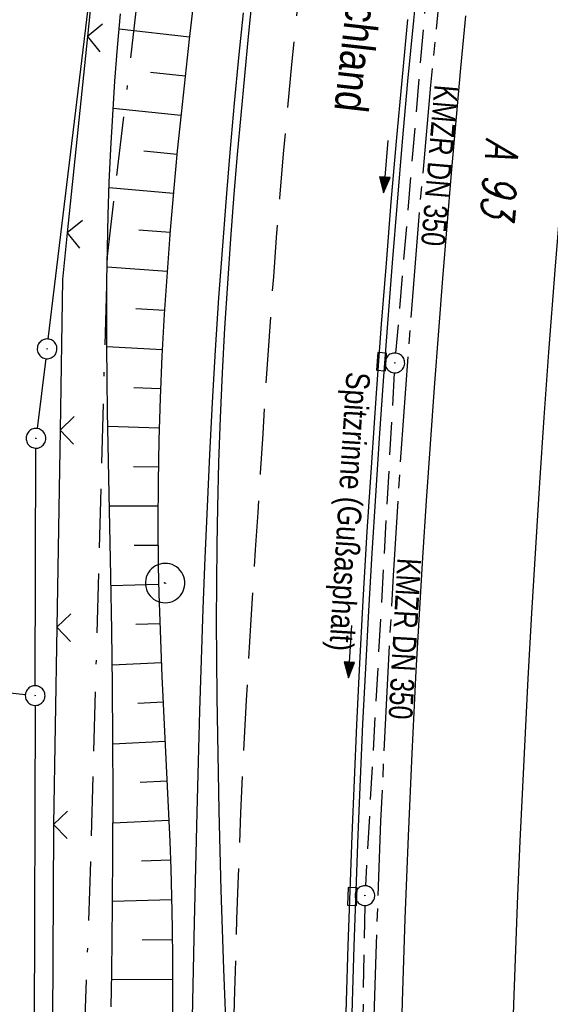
# Model space of a CAD drawing. Extents: x 510526 to 513920, y 467229 to 478797.
# Tile 133 of 256: x 510825 to 510866, y 472159 to 472233. Entities that reach past the tile are written whole.
import ezdxf

# ---------------------------------------------------------------- set-up
doc = ezdxf.new("R2010")
doc.units = 0
doc.header["$LTSCALE"] = 10
doc.header["$MEASUREMENT"] = 0
for name, pattern in [('ACAD_ISO16W100', [73, 15, -6.5, 15, -6.5, 15, -7, 1, -7]), ('ACHSE', [5.5, 4, -0.5, 0.5, -0.5]), ('LT00', [0]), ('LT05', [0.7, 0.5, -0.2]), ('STRICHLINIE2', [0.375, 0.25, -0.125])]:
    doc.linetypes.add(name, pattern=pattern)
doc.layers.get('0').update_dxf_attribs({"linetype": 'LT00'})
for name, color, linetype in [('-AX-020', 250, 'ACHSE'), ('-Halt-Pfeil', 4, 'LT00'), ('-Haltung', 182, 'STRICHLINIE2'), ('-Haltungsbeschriftung', 182, 'LT00'), ('BAB-KABEL', 220, 'ACAD_ISO16W100'), ('BRD', 255, 'Continuous'), ('DFK_AB_L', 21, 'LT00'), ('DFK_AB_P', 7, 'LT00'), ('DFK_BES-NAME', 255, 'LT00'), ('DFK_KATASTER', 250, 'LT00'), ('RINNE_TEXT', 11, 'Continuous'), ('V94_AFBR_BAB', 250, 'LT00'), ('V94_BOESCH', 250, 'LT00'), ('V94_BOSCHUNG', 250, 'LT00'), ('V94_KA_PRUF', 182, 'LT00'), ('V94_LD_MARK', 250, 'LT00'), ('V94_LG_MARK', 250, 'LT05'), ('V94_PKT_AU', 211, 'LT00'), ('V94_RINNE', 182, 'LT00'), ('V94_SINKK', 182, 'LT00'), ('V94_ZAUN', 40, 'LT00')]:
    doc.layers.add(name, color=color, linetype=linetype)
doc.styles.add('Arial', font='ARIAL.TTF')
doc.styles.add('Beschrift', font='ARIAL.TTF')
doc.styles.add('Haltungsbeschriftung', font='ARIAL.TTF', dxfattribs={"width": 0.75})
doc.styles.get("Standard").update_dxf_attribs({"font": 'romans.shx'})

# ---------------------------------------------------------------- blocks, each defined once
blk = doc.blocks.new('SYMB0003')
at = {"color": 0, "linetype": 'ByBlock'}
for p, q in [((-0.015712, 0), (0.010166, 0.012015)), ((0, -0.021257), (-0.015712, 0)), ((0.010166, 0.012015), (0, -0.021257))]:
    blk.add_line(p, q, dxfattribs=at)
for points in [[(-0.031395, 0.499013), (-0.093691, 0.491144), (-0.154509, 0.475528), (-0.21289, 0.452414), (-0.267913, 0.422164), (-0.318712, 0.385257), (-0.364484, 0.342274), (-0.404509, 0.293893), (-0.438154, 0.240877), (-0.464888, 0.184062), (-0.484292, 0.124345), (-0.496058, 0.062667), (-0.5, 0)], [(0.5, 0), (0.496057, 0.062667), (0.484292, 0.124345), (0.464888, 0.184062), (0.438153, 0.240877), (0.404509, 0.293893), (0.364484, 0.342274), (0.318712, 0.385257), (0.267913, 0.422164), (0.21289, 0.452414), (0.154509, 0.475528), (0.093691, 0.491144), (0.031395, 0.499013), (-0.031395, 0.499013)], [(-0.5, 0), (-0.496058, -0.062667), (-0.484292, -0.124345), (-0.464888, -0.184062), (-0.438154, -0.240877), (-0.404509, -0.293893), (-0.364485, -0.342274), (-0.318712, -0.385257), (-0.267914, -0.422164), (-0.21289, -0.452414), (-0.154509, -0.475529), (-0.093691, -0.491144), (-0.031395, -0.499014), (0.031395, -0.499014)], [(0.031395, -0.499014), (0.093691, -0.491144), (0.154509, -0.475529), (0.21289, -0.452414), (0.267914, -0.422164), (0.318712, -0.385257), (0.364485, -0.342274), (0.404509, -0.293893), (0.438154, -0.240877), (0.464889, -0.184062), (0.484292, -0.124345), (0.496058, -0.062667), (0.5, 0)]]:
    blk.add_lwpolyline(points, dxfattribs=at)
blk = doc.blocks.new('SYMB0024')
at = {"color": 0, "linetype": 'ByBlock'}
for p, q in [((-0.5, 0.5), (0, 0)), ((0, 0), (0.5, 0.5))]:
    blk.add_line(p, q, dxfattribs=at)
blk = doc.blocks.new('SYMB0652')
at = {"color": 0, "linetype": 'ByBlock'}
blk.add_lwpolyline([(-0.15, -0.075), (0.15, -0.075), (0.15, 0.075), (-0.15, 0.075), (-0.15, -0.075)], dxfattribs=at)
blk = doc.blocks.new('SYMB0070')
at = {"color": 0, "linetype": 'ByBlock'}
for p, q in [((-0.5, 0), (0.2, 0)), ((0.5, 0), (0.2, 0.1)), ((0.2, 0.1), (0.2, 0)), ((0.468, 0), (0.21, 0.086)), ((0.21, 0.086), (0.21, -0.086)), ((0.21, -0.086), (0.468, 0)), ((0.22, -0.072), (0.437, 0)), ((0.23, -0.058), (0.405, 0)), ((0.24, -0.045), (0.374, 0)), ((0.342, 0), (0.25, 0.031)), ((0.25, 0.031), (0.25, -0.031)), ((0.25, -0.031), (0.342, 0)), ((0.26, -0.017), (0.31, 0)), ((0.27, -0.003), (0.279, 0))]:
    blk.add_line(p, q, dxfattribs=at)
for points in [[(0.2, 0), (0.2, -0.1), (0.5, 0)], [(0.437, 0), (0.22, 0.072), (0.22, -0.072)], [(0.405, 0), (0.23, 0.058), (0.23, -0.058)], [(0.374, 0), (0.24, 0.045), (0.24, -0.045)], [(0.31, 0), (0.26, 0.017), (0.26, -0.017)], [(0.279, 0), (0.27, 0.003), (0.27, -0.003)]]:
    blk.add_lwpolyline(points, dxfattribs=at)

msp = doc.modelspace()

# ---------------------------------------------------------------- linework, layer by layer
at = {"layer": '-AX-020', "ltscale": 0.2, "flags": 128}
msp.add_lwpolyline([(513881.716, 478796.972), (513877.87, 478787.354), (513870.367, 478768.801), (513862.788, 478750.278), (513855.137, 478731.786), (513847.411, 478713.324), (513839.611, 478694.893), (513831.738, 478676.494), (513823.791, 478658.127), (513815.771, 478639.791), (513807.678, 478621.487), (513799.512, 478603.216), (513791.272, 478584.978), (513782.96, 478566.773), (513774.576, 478548.601), (513766.118, 478530.463), (513757.588, 478512.359), (513748.986, 478494.289), (513740.312, 478476.254), (513731.565, 478458.253), (513722.747, 478440.287), (513713.857, 478422.357), (513704.896, 478404.463), (513695.863, 478386.605), (513686.758, 478368.782), (513677.583, 478350.997), (513668.336, 478333.248), (513659.019, 478315.536), (513649.63, 478297.862), (513640.172, 478280.225), (513630.643, 478262.626), (513621.043, 478245.066), (513611.374, 478227.544), (513601.634, 478210.061), (513591.825, 478192.617), (513586.745, 478183.647), (513576.83, 478166.262), (513566.848, 478148.917), (513556.8, 478131.609), (513546.688, 478114.338), (513536.514, 478097.104), (513526.28, 478079.906), (513515.988, 478062.743), (513505.638, 478045.613), (513495.234, 478028.517), (513484.778, 478011.453), (513474.27, 477994.421), (513463.712, 477977.419), (513453.108, 477960.447), (513442.457, 477943.503), (513431.762, 477926.587), (513421.026, 477909.698), (513410.248, 477892.835), (513399.432, 477875.997), (513388.579, 477859.182), (513377.691, 477842.39), (513366.769, 477825.62), (513355.815, 477808.871), (513344.831, 477792.142), (513333.819, 477775.431), (513322.78, 477758.738), (513311.715, 477742.062), (513300.628, 477725.401), (513289.519, 477708.754), (513278.389, 477692.121), (513267.242, 477675.5), (513256.078, 477658.891), (513244.899, 477642.291), (513233.706, 477625.7), (513222.502, 477609.117), (513211.288, 477592.542), (513200.066, 477575.971), (513188.837, 477559.405), (513177.603, 477542.843), (513166.366, 477526.282), (513154.797, 477509.239), (513142.496, 477491.114), (513130.197, 477472.988), (513117.902, 477454.859), (513105.613, 477436.726), (513093.333, 477418.587), (513081.064, 477400.44), (513068.808, 477382.285), (513056.567, 477364.119), (513044.344, 477345.942), (513032.141, 477327.752), (513019.958, 477309.547), (513007.8, 477291.325), (512995.668, 477273.087), (512983.565, 477254.83), (512971.492, 477236.552), (512959.452, 477218.253), (512947.447, 477199.931), (512935.479, 477181.584), (512923.551, 477163.212), (512911.665, 477144.812), (512899.822, 477126.385), (512888.026, 477107.927), (512876.279, 477089.439), (512864.582, 477070.918), (512852.939, 477052.364), (512841.352, 477033.775), (512829.822, 477015.15), (512818.352, 476996.488), (512806.945, 476977.787), (512795.603, 476959.048), (512789.644, 476949.141), (512778.405, 476930.339), (512767.236, 476911.496), (512756.135, 476892.613), (512745.103, 476873.688), (512734.14, 476854.724), (512723.246, 476835.72), (512712.422, 476816.676), (512701.668, 476797.593), (512690.983, 476778.471), (512680.369, 476759.309), (512669.824, 476740.11), (512659.35, 476720.871), (512648.946, 476701.595), (512638.612, 476682.281), (512628.349, 476662.929), (512618.157, 476643.54), (512608.036, 476624.113), (512597.985, 476604.65), (512588.006, 476585.15), (512578.098, 476565.614), (512568.261, 476546.042), (512558.497, 476526.434), (512548.803, 476506.791), (512539.182, 476487.112), (512529.632, 476467.399), (512520.155, 476447.65), (512510.749, 476427.867), (512501.416, 476408.05), (512492.156, 476388.199), (512482.968, 476368.314), (512473.852, 476348.396), (512464.81, 476328.445), (512455.84, 476308.46), (512446.944, 476288.443), (512438.12, 476268.394), (512429.37, 476248.313), (512420.694, 476228.2), (512412.09, 476208.055), (512403.561, 476187.879), (512395.105, 476167.672), (512386.723, 476147.434), (512378.415, 476127.166), (512370.181, 476106.867), (512362.021, 476086.539), (512353.936, 476066.181), (512345.925, 476045.794), (512337.988, 476025.377), (512330.127, 476004.932), (512322.339, 475984.458), (512314.627, 475963.955), (512306.989, 475943.425), (512299.427, 475922.867), (512291.94, 475902.281), (512284.528, 475881.669), (512277.191, 475861.029), (512269.93, 475840.362), (512262.744, 475819.67), (512255.634, 475798.951), (512248.599, 475778.206), (512241.641, 475757.436), (512234.758, 475736.641), (512227.951, 475715.82), (512221.221, 475694.975), (512214.566, 475674.105), (512207.988, 475653.211), (512201.487, 475632.294), (512200.128, 475627.887), (512194.281, 475608.791), (512188.5, 475589.674), (512182.785, 475570.538), (512177.137, 475551.381), (512171.56, 475532.204), (512166.053, 475513.007), (512160.618, 475493.788), (512155.257, 475474.55), (512149.971, 475455.29), (512148.09, 475448.361), (512142.908, 475429.074), (512137.804, 475409.765), (512132.778, 475390.436), (512127.829, 475371.088), (512122.957, 475351.719), (512118.163, 475332.332), (512113.447, 475312.925), (512108.808, 475293.499), (512104.247, 475274.055), (512099.765, 475254.593), (512095.36, 475235.113), (512091.033, 475215.616), (512086.785, 475196.101), (512082.614, 475176.57), (512078.522, 475157.022), (512074.508, 475137.458), (512070.573, 475117.878), (512066.716, 475098.282), (512063.238, 475080.246), (512059.532, 475060.621), (512055.901, 475040.983), (512052.344, 475021.33), (512048.857, 475001.665), (512045.438, 474981.988), (512042.084, 474962.3), (512038.794, 474942.602), (512035.562, 474922.893), (512032.388, 474903.175), (512029.269, 474883.449), (512026.201, 474863.714), (512023.183, 474843.972), (512020.21, 474824.222), (512017.282, 474804.467), (512014.394, 474784.705), (512011.544, 474764.937), (512008.73, 474745.165), (512005.949, 474725.388), (512003.198, 474705.607), (512000.474, 474685.821), (511997.775, 474666.033), (511995.098, 474646.242), (511992.439, 474626.448), (511989.798, 474606.651), (511987.169, 474586.854), (511984.552, 474567.054), (511981.943, 474547.253), (511979.34, 474527.452), (511976.744, 474507.689), (511975.127, 474495.377), (511973.477, 474482.815), (511971.825, 474470.254), (511970.169, 474457.693), (511968.506, 474445.133), (511966.835, 474432.574), (511965.154, 474420.016), (511963.46, 474407.46), (511961.752, 474394.906), (511960.027, 474382.355), (511958.283, 474369.806), (511956.518, 474357.259), (511954.73, 474344.717), (511952.918, 474332.177), (511951.078, 474319.642), (511949.209, 474307.111), (511947.309, 474294.584), (511945.376, 474282.063), (511943.407, 474269.547), (511941.4, 474257.038), (511939.355, 474244.534), (511937.267, 474232.038), (511935.137, 474219.549), (511932.96, 474207.067), (511930.736, 474194.594), (511928.462, 474182.131), (511926.136, 474169.676), (511923.757, 474157.232), (511921.321, 474144.799), (511918.829, 474132.377), (511916.276, 474119.967), (511913.661, 474107.57), (511910.982, 474095.187), (511908.238, 474082.818), (511905.425, 474070.464), (511902.544, 474058.127), (511899.59, 474045.806), (511896.562, 474033.504), (511893.47, 474021.261), (511890.29, 474008.997), (511887.033, 473996.753), (511883.699, 473984.53), (511880.287, 473972.328), (511876.798, 473960.148), (511873.233, 473947.991), (511869.591, 473935.856), (511865.873, 473923.745), (511862.077, 473911.656), (511858.206, 473899.593), (511854.259, 473887.554), (511850.236, 473875.54), (511846.136, 473863.552), (511841.962, 473851.59), (511837.711, 473839.654), (511833.386, 473827.746), (511828.985, 473815.865), (511824.51, 473804.012), (511819.96, 473792.188), (511815.335, 473780.392), (511810.636, 473768.626), (511805.863, 473756.89), (511801.015, 473745.185), (511796.094, 473733.51), (511791.099, 473721.866), (511786.031, 473710.255), (511780.889, 473698.675), (511775.675, 473687.128), (511770.388, 473675.615), (511765.028, 473664.135), (511759.596, 473652.689), (511754.091, 473641.278), (511748.515, 473629.901), (511742.867, 473618.56), (511737.147, 473607.255), (511731.356, 473595.986), (511725.494, 473584.754), (511719.562, 473573.559), (511713.558, 473562.402), (511707.485, 473551.283), (511701.341, 473540.203), (511695.128, 473529.162), (511688.845, 473518.159), (511682.492, 473507.198), (511676.07, 473496.276), (511669.58, 473485.395), (511663.021, 473474.555), (511656.394, 473463.757), (511649.699, 473453.001), (511642.935, 473442.288), (511636.105, 473431.617), (511629.207, 473420.99), (511622.242, 473410.406), (511615.211, 473399.867), (511608.113, 473389.372), (511600.949, 473378.922), (511593.719, 473368.518), (511586.423, 473358.16), (511579.062, 473347.848), (511571.637, 473337.582), (511564.147, 473327.364), (511556.592, 473317.193), (511548.973, 473307.07), (511541.291, 473296.996), (511533.545, 473286.969), (511525.735, 473276.993), (511517.863, 473267.066), (511509.929, 473257.188), (511501.932, 473247.361), (511493.873, 473237.584), (511485.753, 473227.859), (511477.572, 473218.186), (511475.548, 473215.811), (511467.291, 473206.202), (511458.976, 473196.642), (511450.605, 473187.132), (511442.182, 473177.667), (511433.709, 473168.249), (511425.188, 473158.872), (511416.622, 473149.537), (511408.014, 473140.241), (511399.365, 473130.982), (511390.679, 473121.758), (511381.958, 473112.568), (511373.205, 473103.409), (511364.421, 473094.278), (511355.61, 473085.175), (511346.772, 473076.096), (511337.912, 473067.039), (511329.031, 473058.003), (511320.132, 473048.986), (511311.216, 473039.984), (511302.286, 473030.997), (511293.345, 473022.02), (511284.394, 473013.053), (511275.436, 473004.094), (511266.473, 472995.139), (511255.909, 472984.591), (511236.789, 472965.502), (511230.177, 472958.9), (511223.567, 472952.294), (511216.964, 472945.683), (511210.368, 472939.063), (511203.785, 472932.433), (511197.215, 472925.788), (511190.663, 472919.125), (511184.131, 472912.443), (511177.622, 472905.739), (511171.139, 472899.01), (511164.685, 472892.252), (511158.263, 472885.464), (511151.877, 472878.643), (511145.529, 472871.786), (511139.222, 472864.891), (511132.96, 472857.955), (511126.746, 472850.976), (511120.583, 472843.952), (511114.476, 472836.881), (511109.32, 472830.82), (511103.322, 472823.655), (511097.386, 472816.438), (511091.511, 472809.171), (511085.699, 472801.854), (511079.95, 472794.488), (511074.265, 472787.072), (511068.642, 472779.609), (511063.084, 472772.097), (511057.591, 472764.538), (511052.162, 472756.933), (511046.799, 472749.281), (511041.501, 472741.584), (511036.27, 472733.841), (511031.105, 472726.054), (511026.007, 472718.223), (511020.976, 472710.349), (511016.012, 472702.431), (511011.117, 472694.472), (511006.29, 472686.471), (511001.532, 472678.429), (510996.842, 472670.347), (510992.223, 472662.225), (510987.672, 472654.063), (510983.192, 472645.863), (510978.782, 472637.625), (510974.443, 472629.349), (510970.175, 472621.036), (510965.978, 472612.687), (510961.853, 472604.303), (510957.799, 472595.883), (510953.818, 472587.43), (510949.91, 472578.942), (510946.074, 472570.422), (510942.311, 472561.868), (510938.622, 472553.283), (510935.007, 472544.666), (510931.465, 472536.02), (510927.997, 472527.343), (510924.604, 472518.636), (510921.286, 472509.901), (510918.042, 472501.138), (510914.874, 472492.347), (510911.781, 472483.529), (510908.763, 472474.686), (510905.821, 472465.817), (510902.956, 472456.923), (510900.166, 472448.004), (510897.454, 472439.062), (510894.817, 472430.098), (510892.258, 472421.111), (510889.776, 472412.102), (510887.37, 472403.073), (510885.043, 472394.023), (510882.792, 472384.954), (510880.62, 472375.866), (510878.525, 472366.759), (510876.509, 472357.635), (510874.57, 472348.494), (510872.71, 472339.337), (510870.929, 472330.164), (510869.226, 472320.976), (510867.602, 472311.774), (510866.056, 472302.558), (510864.59, 472293.33), (510863.202, 472284.089), (510861.894, 472274.837), (510860.665, 472265.574), (510859.516, 472256.301), (510858.445, 472247.018), (510857.455, 472237.726), (510856.544, 472228.427), (510855.712, 472219.119), (510854.96, 472209.806), (510854.288, 472200.485), (510853.696, 472191.159), (510853.184, 472181.829), (510852.752, 472172.495), (510852.399, 472163.157), (510852.127, 472153.817), (510851.934, 472144.475), (510851.822, 472135.131), (510851.789, 472125.787), (510851.836, 472116.443), (510851.964, 472107.1), (510852.009, 472104.711), (510852.237, 472095.37), (510852.543, 472086.03), (510852.927, 472076.694), (510853.387, 472067.361), (510853.922, 472058.032), (510854.53, 472048.707), (510855.21, 472039.388), (510855.961, 472030.074), (510856.782, 472020.766), (510857.671, 472011.464), (510858.627, 472002.169), (510859.649, 471992.88), (510860.734, 471983.599), (510861.883, 471974.326), (510863.094, 471965.06), (510864.364, 471955.802), (510865.694, 471946.554), (510867.082, 471937.313), (510868.525, 471928.081), (510870.024, 471918.857), (510871.577, 471909.643), (510873.182, 471900.438), (510874.839, 471891.241), (510876.545, 471882.054), (510878.3, 471872.876), (510880.102, 471863.708), (510881.95, 471854.548), (510883.842, 471845.397), (510885.778, 471836.255), (510887.756, 471827.123), (510889.775, 471817.999), (510891.834, 471808.885), (510893.93, 471799.779), (510896.064, 471790.681), (510898.233, 471781.592), (510900.437, 471772.511), (510902.673, 471763.439), (510904.942, 471754.374), (510907.241, 471745.317), (510909.57, 471736.267), (510911.926, 471727.225), (510914.31, 471718.19), (510916.719, 471709.161), (510919.152, 471700.139), (510921.608, 471691.124), (510924.087, 471682.114), (510926.585, 471673.11), (510929.104, 471664.112), (510931.64, 471655.118), (510934.193, 471646.129), (510936.762, 471637.145), (510939.345, 471628.165), (510941.941, 471619.188), (510944.55, 471610.216), (510947.169, 471601.246), (510949.797, 471592.279), (510952.434, 471583.314), (510955.078, 471574.352), (510957.727, 471565.391), (510960.382, 471556.431), (510963.039, 471547.473), (510967.703, 471531.767), (510970.248, 471523.199), (510975.26, 471506.323), (510980.27, 471489.445), (510985.273, 471472.566), (510990.267, 471455.684), (510995.248, 471438.798), (511000.214, 471421.908), (511005.162, 471405.012), (511010.087, 471388.11), (511014.988, 471371.201), (511019.861, 471354.283), (511024.703, 471337.357), (511029.511, 471320.421), (511034.281, 471303.475), (511039.011, 471286.517), (511043.698, 471269.547), (511048.338, 471252.564), (511052.928, 471235.568), (511057.465, 471218.557), (511061.945, 471201.532), (511066.367, 471184.491), (511070.726, 471167.434), (511075.019, 471150.36), (511079.243, 471133.269), (511083.395, 471116.16), (511086.572, 471102.843), (511090.589, 471085.702), (511094.527, 471068.543), (511098.388, 471051.366), (511102.17, 471034.172), (511105.875, 471016.961), (511109.501, 470999.734), (511113.048, 470982.489), (511116.518, 470965.23), (511119.908, 470947.954), (511123.221, 470930.663), (511126.454, 470913.357), (511129.609, 470896.037), (511132.686, 470878.703), (511135.683, 470861.354), (511138.602, 470843.993), (511141.441, 470826.619), (511144.202, 470809.231), (511146.884, 470791.831), (511149.487, 470774.42), (511152.01, 470756.996), (511154.454, 470739.562), (511156.819, 470722.116), (511159.105, 470704.66), (511161.311, 470687.193), (511163.438, 470669.717), (511165.485, 470652.232), (511165.638, 470650.897), (511167.873, 470631.022), (511170.027, 470611.138), (511172.103, 470591.246), (511174.098, 470571.346), (511176.014, 470551.438), (511177.851, 470531.523), (511179.526, 470512.546), (511180.884, 470496.345), (511182.163, 470480.137), (511183.363, 470463.922), (511184.482, 470447.702), (511185.522, 470431.478), (511186.482, 470415.247), (511187.362, 470399.013), (511188.162, 470382.774), (511188.882, 470366.532), (511189.522, 470350.286), (511190.082, 470334.037), (511190.563, 470317.786), (511190.963, 470301.532), (511191.284, 470285.277), (511191.524, 470269.02), (511191.684, 470252.763), (511191.765, 470236.505), (511191.765, 470220.247), (511191.686, 470203.988), (511191.526, 470187.731), (511191.287, 470171.474), (511191.243, 470169.007), (511190.912, 470152.752), (511190.504, 470136.499), (511190.023, 470120.247), (511189.472, 470103.998), (511188.854, 470087.752), (511188.173, 470071.508), (511187.432, 470055.266), (511186.634, 470039.027), (511185.783, 470022.791), (511184.882, 470006.558), (511183.935, 469990.327), (511182.944, 469974.099), (511181.913, 469957.873), (511180.846, 469941.65), (511179.745, 469925.429), (511178.614, 469909.21), (511177.457, 469892.993), (511176.276, 469876.777), (511175.075, 469860.563), (511173.858, 469844.35), (511172.627, 469828.139), (511171.386, 469811.927), (511170.138, 469795.717), (511168.847, 469778.991), (511030.959, 467993.348), (511029.419, 467973.407), (511027.883, 467953.466), (511026.353, 467933.525), (511024.832, 467913.582), (511023.323, 467893.64), (511021.828, 467873.695), (511020.353, 467853.75), (511018.898, 467833.804), (511017.467, 467813.855), (511016.063, 467793.903), (511014.69, 467773.951), (511013.35, 467753.995), (511012.046, 467734.038), (511010.782, 467714.078), (511009.56, 467694.116), (511008.383, 467674.151), (511007.254, 467654.183), (511006.177, 467634.211), (511005.154, 467614.237), (511004.188, 467594.261), (511003.284, 467574.281), (511002.442, 467554.299), (511001.667, 467534.314), (511000.962, 467514.327), (511000.329, 467494.336), (510999.772, 467474.345), (510999.556, 467465.709), (510999.112, 467445.714), (510998.747, 467425.717), (510998.463, 467405.719), (510998.259, 467385.719), (510998.135, 467365.72), (510998.091, 467345.72), (510998.127, 467325.72), (510998.243, 467305.721), (510998.439, 467285.721), (510998.715, 467265.723), (510999.071, 467245.726), (510999.432, 467229.156)], dxfattribs=at)
at = {"layer": '-Haltung'}
for p, q in [((510856.294, 472236.368), (510853.891, 472208.068)), ((510853.786, 472206.572), (510851.599, 472167.577)), ((510851.544, 472166.078), (510851.013, 472136.245))]:
    msp.add_line(p, q, dxfattribs=at)
at = {"layer": 'BAB-KABEL', "ltscale": 0.03, "flags": 128}
msp.add_lwpolyline([(513339.839, 477816.319), (513312.266, 477774.649), (513284.672, 477732.996), (513252.5, 477694.412), (513223.881, 477653.496), (513195.795, 477612.121), (513167.629, 477570.875), (513139.88, 477529.298), (513111.793, 477487.916), (513083.807, 477446.454), (513055.844, 477404.978), (513022.492, 477355.034), (513000.515, 477321.52), (512973.122, 477279.62), (512945.422, 477237.871), (512917.575, 477196.217), (512879.155, 477137.499), (512858.339, 477103.216), (512837.389, 477068.954), (512811.451, 477026.06), (512784.195, 476983.896), (512756.652, 476941.559), (512731.123, 476898.632), (512706.393, 476854.964), (512681.949, 476811.101), (512658.869, 476770.394), (512633.742, 476723.052), (512609.823, 476678.973), (512586.03, 476634.72), (512574.463, 476609.04), (512565.77, 476584.237), (512545.206, 476542.916), (512523.454, 476497.739), (512501.769, 476452.474), (512480.246, 476407.171), (512458.846, 476361.789), (512438.563, 476315.939), (512418.177, 476270.118), (512378.72, 476177.833), (512359.892, 476131.364), (512341.348, 476084.783), (512322.575, 476038.314), (512304.817, 475991.341), (512287.677, 475944.24), (512270.282, 475897.168), (512254.121, 475849.696), (512237.768, 475802.276), (512221.53, 475754.824), (512205.859, 475707.192), (512190.782, 475659.377), (512175.78, 475611.52), (512161.516, 475563.423), (512145.692, 475515.804), (512137.725, 475496.074), (512130.625, 475467.918), (512119.035, 475418.91), (512105.583, 475370.555), (512100.73, 475351.099), (512084.182, 475320.513), (512082.618, 475318.668), (512071.987, 475296.243), (512062.064, 475264.372), (512059.316, 475232.902), (512061.872, 475193.176), (512054.818, 475143.1), (512045.689, 475099.989), (512036.29, 475050.898), (512027.273, 475001.725), (512018.223, 474952.549), (512008.899, 474903.418), (512000.14, 474854.229), (511992.355, 474804.855), (511985.273, 474755.369), (511977.385, 474700.851), (511969.41, 474646.425), (511966.53, 474615.204), (511972.795, 474604.79), (511970.049, 474596.165), (511959.565, 474586.374), (511941.907, 474517.478), (511936.852, 474477.772), (511926.657, 474399.733), (511919.973, 474355.376), (511910.09, 474296.615), (511899.454, 474238.126), (511883.784, 474152.683), (511870.289, 474094.001), (511857.131, 474053.876), (511852.776, 474012.454), (511853.171, 473966.862), (511852.492, 473957.146), (511851.311, 473949.656), (511841.692, 473942.065), (511825.821, 473895.229), (511826.651, 473894.117), (511810.899, 473851.945), (511793.573, 473805.027), (511775.285, 473758.358), (511755.124, 473712.475), (511734.052, 473667.008), (511712.225, 473621.972), (511689.498, 473577.273), (511665.157, 473533.497), (511639.854, 473490.241), (511612.908, 473448.14), (511601.588, 473431.806), (511558.048, 473366.072), (511514.894, 473306.01), (511484.056, 473267.454), (511450.631, 473224.7), (511393.065, 473164.53), (511363.017, 473132.866), (511308.517, 473076.446), (511275.572, 473040.359), (511243.006, 473009.331), (511235.22, 472986.054), (511231.03, 472981.056), (511075.99, 472813.106), (511070.243, 472807.304), (511057.801, 472797.513), (511038.028, 472769.96), (511010.695, 472730.526), (510983.876, 472687.185), (510959.577, 472643.761), (510934.3, 472604.326), (510904.804, 472574.327), (510913.914, 472558.288), (510911.702, 472550.665), (510911.228, 472549.239), (510895.971, 472514.712), (510882.655, 472477.924), (510872.403, 472460.753), (510857.497, 472432.352), (510836.101, 472381.12), (510836.281, 472368.894), (510832.944, 472355.972), (510830.181, 472332.026), (510848.219, 472325.537), (510838.512, 472271.416), (510831.965, 472215.431), (510830.702, 472169.392), (510828.833, 472118.665), (510829.075, 472067.625), (510833.949, 472011.739), (510842.444, 471951.437), (510849.978, 471906.34), (510856.18, 471866.272), (510867.229, 471812.821), (510879.853, 471762.875), (510891.506, 471713.806), (510903.789, 471665.07), (510916.063, 471616.285), (510929.638, 471568.076), (510950.958, 471501.368), (510971.606, 471429.824), (510974.35, 471422.765), (510989.551, 471366.875), (511004.499, 471314.199), (511016.364, 471270.838), (511026.276, 471232.419), (511039.24, 471184.146), (511056.597, 471116.881), (511065.905, 471078.265), (511077.604, 471030.011), (511089.225, 470981.622), (511098.911, 470932.895), (511107.165, 470884.025), (511116.152, 470835.042), (511125.079, 470786.059), (511133.148, 470736.973), (511137.299, 470706.315), (511129.89, 470689.715), (511129.543, 470684.612), (511132.443, 470671.581), (511143.113, 470670.948), (511145.784, 470638.261), (511151.08, 470588.888), (511155.977, 470539.416), (511159.512, 470489.779), (511162.627, 470440.141), (511165.944, 470390.621), (511167.842, 470340.945), (511167.805, 470291.237), (511167.773, 470272.425), (511169.192, 470243.962), (511168.974, 470223.344), (511163.734, 470203.872), (511151.457, 470170.118), (511152.401, 470145.764), (511161.627, 470107.325), (511162.261, 470078.654), (511157.084, 470021.39), (511153.973, 469975.779), (511150.229, 469924.108), (511146.614, 469878.373), (511141.044, 469826.728), (511133.852, 469745.039), (511131.815, 469700.017), (511128.932, 469655.166), (511125.194, 469595.287), (511130.663, 469554.69), (511130.405, 469544.669), (511121.691, 469477.401)], dxfattribs=at)
at = {"layer": 'DFK_AB_L'}
for p, q in [((510827.49, 472209.134), (510831.71, 472244.066)), ((510827.307, 472207.646), (510826.643, 472202.334)), ((510826.493, 472182.78), (510826.548, 472200.84)), ((510826.488, 472181.28), (510826.412, 472153.66))]:
    msp.add_line(p, q, dxfattribs=at)
at = {"layer": 'DFK_KATASTER'}
msp.add_line((510772.396, 472188.008), (510825.745, 472182.112), dxfattribs=at)
at = {"layer": 'V94_AFBR_BAB'}
for points in [[(510838.42, 472156.405), (510838.593, 472164.771), (510838.795, 472173.136), (510838.898, 472177.01), (510839.01, 472180.884), (510839.131, 472184.758), (510839.265, 472188.631), (510839.413, 472192.504), (510839.578, 472196.376), (510839.766, 472200.349), (510839.975, 472204.32), (510840.207, 472208.29), (510840.462, 472212.259), (510840.744, 472216.226), (510841.052, 472220.191), (510841.342, 472223.629), (510841.652, 472227.066), (510841.98, 472230.501), (510842.322, 472233.935)], [(510854.225, 472152.295), (510854.404, 472158.769), (510854.613, 472165.057), (510854.858, 472171.344), (510855.141, 472177.629), (510855.462, 472183.912), (510855.705, 472188.221), (510855.967, 472192.528), (510856.245, 472196.834), (510856.538, 472201.14), (510856.847, 472205.444), (510857.168, 472209.748), (510857.478, 472213.744), (510857.8, 472217.74), (510858.136, 472221.734), (510858.486, 472225.727), (510858.853, 472229.718), (510859.238, 472233.708)]]:
    msp.add_lwpolyline(points, dxfattribs=at)
at = {"layer": 'V94_BOESCH'}
for points in [[(510838.524, 472234.752), (510838.199, 472231.925), (510837.884, 472229.096), (510837.582, 472226.266), (510837.297, 472223.434), (510837.031, 472220.599), (510836.758, 472217.414), (510836.515, 472214.226), (510836.304, 472211.036), (510836.128, 472207.844), (510835.989, 472204.65), (510835.889, 472201.455), (510835.83, 472198.26), (510835.816, 472195.065), (510835.848, 472191.871), (510835.895, 472189.777), (510835.959, 472187.684), (510836.038, 472185.59), (510836.128, 472183.498), (510836.225, 472181.405), (510836.328, 472179.312), (510836.431, 472177.22), (510836.532, 472175.127), (510836.628, 472173.035), (510836.716, 472170.942), (510836.792, 472168.849), (510836.852, 472166.756), (510836.9, 472164.359), (510836.926, 472161.961), (510836.934, 472159.563), (510836.927, 472157.165)], [(510832.269, 472158.381), (510832.308, 472160.959), (510832.345, 472163.537), (510832.375, 472166.114), (510832.406, 472170.285), (510832.413, 472174.456), (510832.399, 472178.626), (510832.365, 472182.797), (510832.312, 472186.968), (510832.242, 472191.14), (510832.193, 472193.632), (510832.141, 472196.124), (510832.09, 472198.616), (510832.042, 472201.108), (510832, 472203.6), (510831.967, 472206.092), (510831.946, 472208.583), (510831.939, 472211.074), (510831.951, 472213.564), (510831.984, 472216.053), (510832.04, 472218.541), (510832.123, 472221.028), (510832.239, 472223.597), (510832.384, 472226.164), (510832.555, 472228.731), (510832.75, 472231.296), (510832.966, 472233.861)]]:
    msp.add_lwpolyline(points, dxfattribs=at)
at = {"layer": 'V94_BOSCHUNG'}
for p, q in [((510838.217, 472232.08), (510832.864, 472232.682)), ((510837.885, 472229.109), (510835.255, 472229.394)), ((510837.569, 472226.136), (510832.416, 472226.674)), ((510837.272, 472223.172), (510834.757, 472223.414)), ((510836.996, 472220.206), (510832.109, 472220.637)), ((510836.744, 472217.236), (510834.38, 472217.425)), ((510836.518, 472214.265), (510831.962, 472214.591)), ((510836.321, 472211.301), (510834.131, 472211.429)), ((510836.153, 472208.325), (510831.946, 472208.535)), ((510836.016, 472205.346), (510833.995, 472205.429)), ((510835.913, 472202.367), (510832.018, 472202.491)), ((510835.846, 472199.395), (510833.96, 472199.429)), ((510835.817, 472196.421), (510832.135, 472196.437)), ((510835.827, 472193.448), (510834.012, 472193.43)), ((510835.877, 472190.474), (510832.256, 472190.387)), ((510835.966, 472187.493), (510834.136, 472187.431)), ((510836.083, 472184.513), (510832.347, 472184.351)), ((510836.22, 472181.525), (510834.299, 472181.433)), ((510836.366, 472178.537), (510832.401, 472178.329)), ((510836.513, 472175.531), (510834.462, 472175.433)), ((510836.651, 472172.526), (510832.412, 472172.341)), ((510836.769, 472169.509), (510834.585, 472169.433)), ((510836.858, 472166.492), (510832.377, 472166.375)), ((510836.912, 472163.464), (510834.627, 472163.434)), ((510836.933, 472160.444), (510832.3, 472160.423))]:
    msp.add_line(p, q, dxfattribs=at)
at = {"layer": 'V94_LD_MARK'}
for points in [[(510867.928, 472235.602), (510867.595, 472232.344), (510867.214, 472228.427), (510866.852, 472224.508), (510866.507, 472220.587), (510865.992, 472214.359), (510865.514, 472208.128), (510865.16, 472203.172), (510864.828, 472198.214), (510864.515, 472193.255), (510864.222, 472188.294), (510863.945, 472183.333), (510863.727, 472179.208), (510863.522, 472175.082), (510863.331, 472170.955), (510863.155, 472166.828), (510862.996, 472162.7), (510862.855, 472158.571), (510862.708, 472153.476)], [(510840.983, 472157.42), (510840.908, 472159.324), (510840.836, 472161.229), (510840.731, 472164.237), (510840.638, 472167.245), (510840.554, 472170.253), (510840.48, 472173.262), (510840.417, 472176.147), (510840.364, 472179.033), (510840.322, 472181.918), (510840.294, 472184.804), (510840.282, 472187.69), (510840.289, 472190.575), (510840.316, 472193.461), (510840.365, 472196.346), (510840.454, 472199.751), (510840.577, 472203.155), (510840.73, 472206.558), (510840.913, 472209.959), (510841.125, 472213.359), (510841.362, 472216.758), (510841.625, 472220.154), (510841.876, 472223.153), (510842.144, 472226.151), (510842.425, 472229.148), (510842.718, 472232.143), (510843.02, 472235.138)]]:
    msp.add_lwpolyline(points, dxfattribs=at)
at = {"layer": 'V94_LG_MARK', "flags": 128}
msp.add_lwpolyline([(510841.593, 472156.88), (510841.67, 472159.587), (510841.748, 472162.294), (510841.832, 472165.001), (510841.922, 472167.708), (510842.021, 472170.414), (510842.131, 472173.12), (510842.261, 472175.976), (510842.405, 472178.832), (510842.56, 472181.687), (510842.723, 472184.542), (510842.894, 472187.396), (510843.07, 472190.25), (510843.25, 472193.104), (510843.43, 472195.958), (510843.619, 472198.945), (510843.809, 472201.932), (510844.002, 472204.918), (510844.2, 472207.904), (510844.405, 472210.89), (510844.62, 472213.874), (510844.845, 472216.858), (510845.084, 472219.841), (510845.373, 472223.227), (510845.679, 472226.612), (510846, 472229.996), (510846.334, 472233.378), (510846.679, 472236.76), (510847.033, 472240.14), (510847.394, 472243.52), (510847.939, 472248.536), (510848.496, 472253.551), (510849.066, 472258.565), (510849.652, 472263.576), (510850.254, 472268.586), (510850.769, 472272.749), (510851.298, 472276.91), (510851.845, 472281.069), (510852.41, 472285.225), (510852.995, 472289.378), (510853.603, 472293.528), (510854.203, 472297.472), (510854.824, 472301.412), (510855.465, 472305.35), (510856.122, 472309.284), (510856.796, 472313.216), (510857.485, 472317.146), (510858.085, 472320.506), (510858.697, 472323.863), (510859.322, 472327.218), (510859.963, 472330.569), (510860.622, 472333.917), (510861.301, 472337.261), (510862.002, 472340.601), (510868.427, 472370.692), (510869.548, 472375.615)], dxfattribs=at)
at = {"layer": 'V94_RINNE'}
for points in [[(510850.488, 472153.975), (510850.618, 472158.758), (510850.747, 472162.986), (510850.889, 472167.214), (510851.045, 472171.44), (510851.217, 472175.667), (510851.407, 472179.892), (510851.614, 472184.117), (510851.849, 472188.486), (510852.103, 472192.855), (510852.375, 472197.222), (510852.665, 472201.588), (510852.972, 472205.953), (510853.293, 472210.317), (510853.649, 472214.928), (510854.022, 472219.537), (510854.414, 472224.144), (510854.828, 472228.75), (510855.264, 472233.353), (510855.696, 472237.676)], [(510854.798, 472233.43), (510854.357, 472228.8), (510853.938, 472224.167), (510853.538, 472219.533), (510853.159, 472214.897), (510852.798, 472210.259), (510852.412, 472205.01), (510852.05, 472199.759), (510851.713, 472194.506), (510851.403, 472189.252), (510851.122, 472183.996), (510850.918, 472179.798), (510850.732, 472175.599), (510850.562, 472171.399), (510850.408, 472167.198), (510850.268, 472162.997), (510850.141, 472158.796), (510850.011, 472154)]]:
    msp.add_lwpolyline(points, dxfattribs=at)
at = {"layer": 'V94_ZAUN'}
for p, q in [((510831.98, 472247.045), (510830.457, 472232.123)), ((510830.457, 472232.123), (510828.934, 472217.2)), ((510828.383, 472202.22), (510828.133, 472187.222)), ((510828.133, 472187.222), (510827.883, 472172.225))]:
    msp.add_line(p, q, dxfattribs=at)
for points in [[(510828.934, 472217.2), (510828.573, 472213.664), (510828.383, 472202.22)], [(510827.883, 472172.225), (510827.879, 472171.959), (510827.812, 472157.225)]]:
    msp.add_lwpolyline(points, dxfattribs=at)

# ---------------------------------------------------------------- block references
at = {"layer": '-Halt-Pfeil', "yscale": 4, "zscale": 4}
for p, xscale, rotation in [((510853.134, 472222.236), 3.999999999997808, 265.1491639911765), ((510850.415, 472185.37), 3.999999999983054, 266.7911539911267)]:
    msp.add_blockref('SYMB0070', p, dxfattribs=dict(at, xscale=xscale, rotation=rotation))
at = {"layer": 'DFK_AB_P', "xscale": 1.499999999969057, "yscale": 1.5, "zscale": 1.5, "rotation": 251.2881100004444}
for p in [(510827.4, 472208.39), (510826.55, 472201.59), (510826.49, 472182.03)]:
    msp.add_blockref('SYMB0003', p, dxfattribs=at)
at = {"layer": 'V94_KA_PRUF', "xscale": 1.500000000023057, "yscale": 1.5, "zscale": 1.5, "rotation": 263.3409047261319}
for p in [(510853.828, 472207.321), (510851.557, 472166.828)]:
    msp.add_blockref('SYMB0003', p, dxfattribs=at)
at = {"layer": 'V94_PKT_AU', "xscale": 3.000000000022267, "yscale": 3.000000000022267, "zscale": 3, "rotation": 263.3409039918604}
msp.add_blockref('SYMB0003', (510836.368, 472190.585), dxfattribs=at)
at = {"layer": 'V94_SINKK', "yscale": 4.5, "zscale": 4.5}
for p, xscale, rotation in [((510852.821, 472207.41), 4.500000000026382, 265.7908728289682), ((510850.602, 472166.761), 4.500000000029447, 268.0909178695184)]:
    msp.add_blockref('SYMB0652', p, dxfattribs=dict(at, xscale=xscale, rotation=rotation))
at = {"layer": 'V94_ZAUN', "yscale": 2.099999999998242, "zscale": 2.1}
for p, xscale, rotation in [((510830.457, 472232.123), 2.10000000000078, 264.1732439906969), ((510828.934, 472217.2), 2.10000000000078, 264.1732439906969), ((510828.383, 472202.22), 2.099999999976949, 269.0469739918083), ((510828.133, 472187.222), 2.099999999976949, 269.0469739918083), ((510827.883, 472172.225), 2.099999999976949, 269.0469739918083)]:
    msp.add_blockref('SYMB0024', p, dxfattribs=dict(at, xscale=xscale, rotation=rotation))

# ---------------------------------------------------------------- texts
at = {"layer": '-Haltungsbeschriftung', "style": 'Haltungsbeschriftung', "width": 0.75}
for rotation, p in [(265.14916, (510856.855, 472228.505)), (266.79115, (510854.037, 472192.516))]:
    msp.add_text('KMZR DN 350', height=1.8, rotation=rotation, dxfattribs=at).set_placement(p)
at = {"layer": 'BRD', "style": 'Beschrift', "width": 0.8}
msp.add_text('Bundesrepublik Deutschland', height=2.5, rotation=263.51177, dxfattribs=at).set_placement((510853.241, 472261.882))
at = {"layer": 'DFK_BES-NAME', "oblique": 13.754, "width": 0.75}
msp.add_text('A 93', height=2.5, rotation=-93.8078, dxfattribs=at).set_placement((510860.779, 472224.425))
at = {"layer": 'RINNE_TEXT', "style": 'Arial', "width": 0.8}
msp.add_text('Spitzrinne (Gußasphalt)', height=1.8, rotation=266.45915, dxfattribs=at).set_placement((510850.16, 472206.671))

doc.saveas('drawing.dxf')
